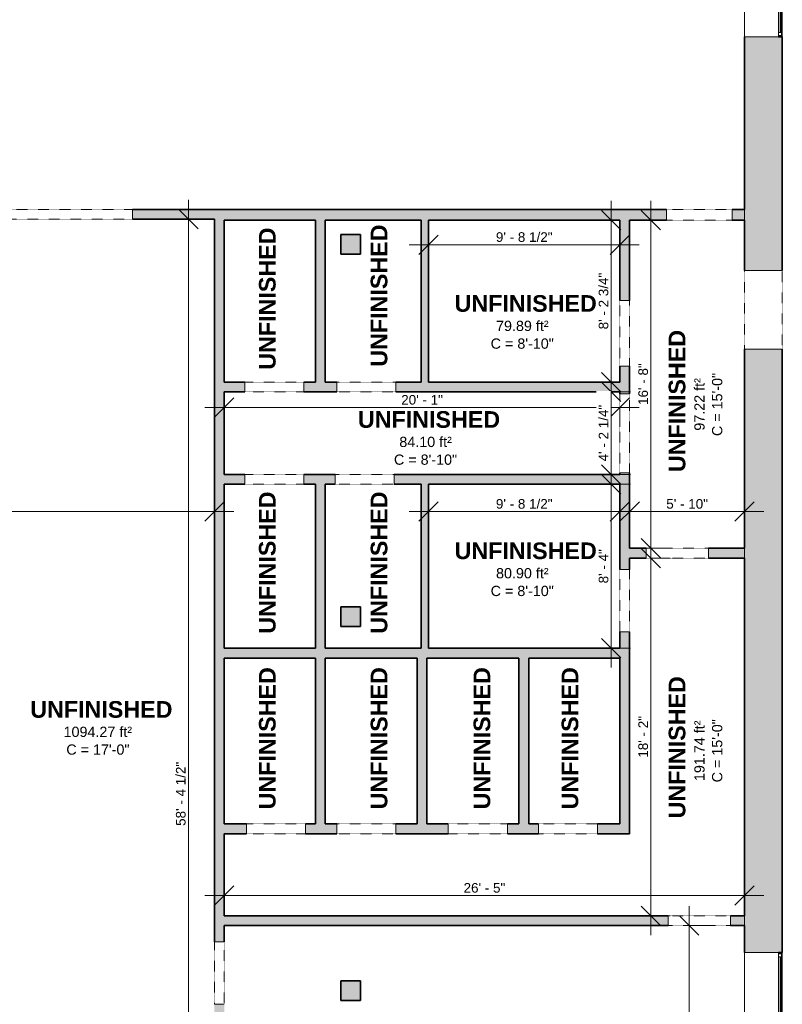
# Model space of a CAD drawing. Header units: inches. Extents: x -361 to 482, y -1192 to 1233.
# Tile 4 of 5: x -48 to 416, y 16 to 616. Entities that reach past the tile are written whole.
import ezdxf

# ---------------------------------------------------------------- set-up
doc = ezdxf.new("R2010")
doc.units = ezdxf.units.IN
doc.header["$MEASUREMENT"] = 0
doc.linetypes.add('Overhead', pattern=[0.15625, 0.09375, -0.0625])
for name, color, linetype, lineweight in [('A-ANNO-DIMS', 211, 'Continuous', 9), ('A-ANNO-DIMS-100', 211, 'Continuous', 9), ('A-AREA-IDEN', 2, 'Continuous', 9), ('A-DETL-GENF', 92, 'Overhead', 9), ('A-DETL-MEDM', 33, 'Continuous', 9), ('A-DOOR', 31, 'Continuous', 9), ('A-FLOR', 192, 'Continuous', 9), ('A-GLAZ', 151, 'Continuous', 9), ('A-WALL', 113, 'Continuous', 9), ('A-WALL-PATT', 111, 'Continuous', 9)]:
    doc.layers.add(name, color=color, linetype=linetype, lineweight=lineweight)
doc.styles.add('Arial', font='arial.ttf', dxfattribs={"height": 6.25})
doc.styles.add('Arial_1', font='arial.ttf', dxfattribs={"height": 5.859375})
doc.styles.add('Arial_B', font='arialbd.ttf', dxfattribs={"height": 10.15625})
doc.dimstyles.new('Linear_-_1_5mm_Arial', dxfattribs={"dimscale": 12, "dimtxt": 5.978082, "dimasz": 0.984252, "dimexe": 0.984252, "dimexo": 0.656168, "dimgap": 0, "dimtad": 1, "dimrnd": 0.25, "dimzin": 1, "dimdsep": 46, "dimlunit": 4, "dimtxsty": 'Arial_1', "dimblk1": 'OBLIQUE', "dimblk2": 'OBLIQUE', "dimsah": 1, "dimcen": 0.09, "dimdle": 0.984252, "dimazin": 0, "dimtfac": 1, "dimtdec": 4, "dimtix": 1, "dimtmove": 0, "dimatfit": 3, "dimfxl": 1, "dimtvp": 1, "dimtfill": 1, "dimfrac": 2, "dimtolj": 1, "dimtzin": 0, "dimarcsym": 2})

# ---------------------------------------------------------------- blocks, each defined once
blk = doc.blocks.new('Planitar-Fixed - 24_ x 48_-2503530-Build A 1st Floor')
at = {"layer": 'A-GLAZ', "lineweight": 18}
for p, q in [((-25.5, 12.01), (-24.75, 12.01)), ((-24.75, 12.01), (-25.5, 12.01)), ((-25.5, 12.01), (-25.5, 9.78)), ((-24.75, 12.01), (-24.75, 9.78)), ((-24.75, 9.78), (-24.75, 12.01)), ((24.75, 12.01), (24.75, 9.78)), ((25.46, 12.01), (24.75, 12.01)), ((25.5, 12.01), (24.75, 12.01)), ((24.75, 12.01), (24.75, 9.78)), ((25.5, 9.78), (25.5, 12.01)), ((-24.75, 11.51), (-23.02, 11.51)), ((-23.02, 11.51), (-24.75, 11.51)), ((-24.75, 11.51), (-24.75, 9.78)), ((-24.75, 9.78), (-23.02, 9.78)), ((-23.02, 11.51), (-23.02, 9.78)), ((-23.02, 9.78), (-23.02, 11.51)), ((23.02, 11.51), (23.02, 9.78)), ((24.75, 11.51), (23.02, 11.51)), ((24.75, 11.51), (23.02, 11.51)), ((23.02, 11.51), (23.02, 9.78)), ((23.02, 9.78), (24.75, 9.78)), ((24.75, 9.78), (24.75, 11.51)), ((-25.5, -10.99), (-24.24, -10.99)), ((25.5, -10.99), (24.24, -10.99))]:
    blk.add_line(p, q, dxfattribs=at)
at = {"layer": 'A-GLAZ'}
for p, q in [((-24.75, 12.01), (24.75, 12.01)), ((25.5, 9.78), (-25.5, 9.78)), ((-25.5, 9.78), (-25.5, -10.99)), ((-23.02, 11.51), (23.02, 11.51)), ((25.5, -10.99), (25.5, 9.78)), ((-25.5, -10.99), (25.5, -10.99))]:
    blk.add_line(p, q, dxfattribs=at)
at = {"layer": 'A-GLAZ', "lineweight": 25}
blk.add_line((-23.02, 10.65), (23.02, 10.65), dxfattribs=at)
blk = doc.blocks.new('Planitar-Fixed - 24_ x 48_-2476583-Build A 1st Floor')
at = {"layer": 'A-GLAZ', "lineweight": 18}
for p, q in [((-30, 12.01), (-29.25, 12.01)), ((-29.25, 12.01), (-30, 12.01)), ((-30, 12.01), (-30, 9.78)), ((-29.25, 12.01), (-29.25, 9.78)), ((-29.25, 9.78), (-29.25, 12.01)), ((29.25, 12.01), (29.25, 9.78)), ((29.96, 12.01), (29.25, 12.01)), ((30, 12.01), (29.25, 12.01)), ((29.25, 12.01), (29.25, 9.78)), ((30, 9.78), (30, 12.01)), ((-29.25, 11.51), (-27.52, 11.51)), ((-27.52, 11.51), (-29.25, 11.51)), ((-29.25, 11.51), (-29.25, 9.78)), ((-29.25, 9.78), (-27.52, 9.78)), ((-27.52, 11.51), (-27.52, 9.78)), ((-27.52, 9.78), (-27.52, 11.51)), ((27.52, 11.51), (27.52, 9.78)), ((29.25, 11.51), (27.52, 11.51)), ((29.25, 11.51), (27.52, 11.51)), ((27.52, 11.51), (27.52, 9.78)), ((27.52, 9.78), (29.25, 9.78)), ((29.25, 9.78), (29.25, 11.51)), ((-30, -10.99), (-28.74, -10.99)), ((30, -10.99), (28.74, -10.99))]:
    blk.add_line(p, q, dxfattribs=at)
at = {"layer": 'A-GLAZ'}
for p, q in [((-29.25, 12.01), (29.25, 12.01)), ((30, 9.78), (-30, 9.78)), ((-30, 9.78), (-30, -10.99)), ((-27.52, 11.51), (27.52, 11.51)), ((30, -10.99), (30, 9.78)), ((-30, -10.99), (30, -10.99))]:
    blk.add_line(p, q, dxfattribs=at)
at = {"layer": 'A-GLAZ', "lineweight": 25}
blk.add_line((-27.52, 10.65), (27.52, 10.65), dxfattribs=at)
blk = doc.blocks.new('Planitar - Opening - 3_-2_ x 6_-8_-2476906-Build A 1st Floor')
at = {"layer": 'A-DETL-GENF'}
for p, q in [((18.68, 3), (-19.32, 3)), ((-19.32, -3), (18.68, -3))]:
    blk.add_line(p, q, dxfattribs=at)
at = {"layer": 'A-DETL-MEDM'}
for p, q in [((-19.32, 3), (-19.32, -3)), ((18.68, -3), (18.68, 3))]:
    blk.add_line(p, q, dxfattribs=at)
blk = doc.blocks.new('Planitar - Opening - 3_-0_ x 6_-8_-2476996-Build A 1st Floor')
at = {"layer": 'A-DETL-GENF'}
for p, q in [((17.68, 3), (-18.32, 3)), ((-18.32, -3), (17.68, -3))]:
    blk.add_line(p, q, dxfattribs=at)
at = {"layer": 'A-DETL-MEDM'}
for p, q in [((-18.32, 3), (-18.32, -3)), ((17.68, -3), (17.68, 3))]:
    blk.add_line(p, q, dxfattribs=at)
blk = doc.blocks.new('Planitar - Opening - 3_-4_ x 6_-8_-2477210-Build A 1st Floor')
at = {"layer": 'A-DETL-GENF'}
for p, q in [((19.68, 3), (-20.32, 3)), ((-20.32, -3), (19.68, -3))]:
    blk.add_line(p, q, dxfattribs=at)
at = {"layer": 'A-DETL-MEDM'}
for p, q in [((-20.32, 3), (-20.32, -3)), ((19.68, -3), (19.68, 3))]:
    blk.add_line(p, q, dxfattribs=at)
blk = doc.blocks.new('Planitar - Opening - 3_-4_ x 6_-8_-2477232-Build A 1st Floor')
at = {"layer": 'A-DETL-GENF'}
for p, q in [((19.68, 3.25), (-20.32, 3.25)), ((-20.32, -3.25), (19.68, -3.25))]:
    blk.add_line(p, q, dxfattribs=at)
at = {"layer": 'A-DETL-MEDM'}
for p, q in [((-20.32, 3.25), (-20.32, -3.25)), ((19.68, -3.25), (19.68, 3.25))]:
    blk.add_line(p, q, dxfattribs=at)
blk = doc.blocks.new('Planitar - Opening - 4_-0_ x 6_-8-2477266-Build A 1st Floor')
at = {"layer": 'A-DETL-GENF'}
for p, q in [((23.68, 3), (-24.32, 3)), ((-24.32, -3), (23.68, -3))]:
    blk.add_line(p, q, dxfattribs=at)
at = {"layer": 'A-DETL-MEDM'}
for p, q in [((-24.32, 3), (-24.32, -3)), ((23.68, -3), (23.68, 3))]:
    blk.add_line(p, q, dxfattribs=at)
blk = doc.blocks.new('Planitar - Opening - 8_-0_ x 6_-8-2477583-Build A 1st Floor')
at = {"layer": 'A-DETL-GENF'}
for p, q in [((47.68, 3), (-48.32, 3)), ((-48.32, -3), (47.68, -3))]:
    blk.add_line(p, q, dxfattribs=at)
at = {"layer": 'A-DETL-MEDM'}
for p, q in [((-48.32, 3), (-48.32, -3)), ((47.68, -3), (47.68, 3))]:
    blk.add_line(p, q, dxfattribs=at)
blk = doc.blocks.new('Planitar - Opening - 4_-0_ x 6_-8-2484113-Build A 1st Floor')
at = {"layer": 'A-DETL-GENF'}
for p, q in [((23.68, 11.5), (-24.32, 11.5)), ((-24.32, -11.5), (23.68, -11.5))]:
    blk.add_line(p, q, dxfattribs=at)
at = {"layer": 'A-DETL-MEDM'}
for p, q in [((-24.32, 11.5), (-24.32, -11.5)), ((23.68, -11.5), (23.68, 11.5))]:
    blk.add_line(p, q, dxfattribs=at)
blk = doc.blocks.new('DIMBLOCK3-Build A 1st Floor')
at = {"layer": 'A-ANNO-DIMS-100'}
for p, q in [((359.49, -418.05), (359.49, 76.07)), ((359.01, 64.26), (371.3, 64.26)), ((359.49, 64.26), (359.01, 64.26)), ((359.01, -406.24), (371.3, -406.24)), ((359.49, -406.24), (359.01, -406.24))]:
    blk.add_line(p, q, dxfattribs=at)
at = {"layer": 'A-ANNO-DIMS-100', "lineweight": 35}
for p, q in [((359.49, 64.26), (353.58, 70.16)), ((359.49, 64.26), (365.39, 58.35)), ((359.49, -406.24), (353.58, -400.34)), ((359.49, -406.24), (365.39, -412.15))]:
    blk.add_line(p, q, dxfattribs=at)
at = {"layer": 'A-ANNO-DIMS-100', "color": 0, "insert": (351.88, -190.49), "char_height": 5.8594, "width": 46.7946, "attachment_point": 1, "rotation": 90, "line_spacing_factor": 0.941778, "style": 'Arial_1', "bg_fill": 3, "box_fill_scale": 1.25, "bg_fill_color": 256, "bg_fill_true_color": 13158600, "bg_fill_transparency": 0}
blk.add_mtext('39\' - 2 1/2"', dxfattribs=at)
blk = doc.blocks.new('_Oblique')
at = {"color": 0, "linetype": 'ByBlock', "lineweight": -2}
blk.add_line((-0.5, -0.5), (0.5, 0.5), dxfattribs=at)
blk = doc.blocks.new('DIMBLOCK6-Build A 1st Floor')
at = {"layer": 'A-ANNO-DIMS-100', "lineweight": 35}
for p, q in [((200.69, 316.6), (206.59, 322.51)), ((317.19, 316.6), (323.09, 322.51)), ((200.69, 316.6), (194.78, 310.7)), ((317.19, 316.6), (311.28, 310.7))]:
    blk.add_line(p, q, dxfattribs=at)
at = {"layer": 'A-ANNO-DIMS-100'}
for p, q in [((188.88, 316.6), (329, 316.6)), ((200.69, 317.08), (200.69, 304.79)), ((200.69, 316.6), (200.69, 317.08)), ((317.19, 317.08), (317.19, 304.79)), ((317.19, 316.6), (317.19, 317.08))]:
    blk.add_line(p, q, dxfattribs=at)
at = {"layer": 'A-ANNO-DIMS-100', "color": 0, "insert": (241.69, 324.21), "char_height": 5.8594, "width": 41.3867, "attachment_point": 1, "line_spacing_factor": 0.941778, "style": 'Arial_1', "bg_fill": 3, "box_fill_scale": 1.25, "bg_fill_color": 256, "bg_fill_true_color": 13158600, "bg_fill_transparency": 0}
blk.add_mtext('9\' - 8 1/2"', dxfattribs=at)
blk = doc.blocks.new('DIMBLOCK7-Build A 1st Floor')
at = {"layer": 'A-ANNO-DIMS-100'}
for p, q in [((311.92, 221.45), (311.92, 345.07)), ((311.44, 333.26), (323.73, 333.26)), ((311.92, 333.26), (311.44, 333.26)), ((311.44, 233.26), (323.73, 233.26)), ((311.92, 233.26), (311.44, 233.26))]:
    blk.add_line(p, q, dxfattribs=at)
at = {"layer": 'A-ANNO-DIMS-100', "lineweight": 35}
for p, q in [((311.92, 333.26), (306.02, 339.16)), ((311.92, 333.26), (317.83, 327.35)), ((311.92, 233.26), (306.02, 239.16)), ((311.92, 233.26), (317.83, 227.35))]:
    blk.add_line(p, q, dxfattribs=at)
at = {"layer": 'A-ANNO-DIMS-100', "color": 0, "insert": (304.31, 272.82), "char_height": 5.859, "width": 25.0528, "attachment_point": 1, "rotation": 90, "line_spacing_factor": 0.941778, "style": 'Arial_1', "bg_fill": 3, "box_fill_scale": 1.25, "bg_fill_color": 256, "bg_fill_true_color": 13158600, "bg_fill_transparency": 0}
blk.add_mtext('8\' - 4"', dxfattribs=at)
blk = doc.blocks.new('DIMBLOCK8-Build A 1st Floor')
at = {"layer": 'A-ANNO-DIMS-100'}
for p, q in [((311.92, 506.07), (311.92, 383.7)), ((312.4, 494.26), (300.11, 494.26)), ((311.92, 494.26), (312.4, 494.26)), ((312.4, 395.51), (300.11, 395.51)), ((311.92, 395.51), (312.4, 395.51))]:
    blk.add_line(p, q, dxfattribs=at)
at = {"layer": 'A-ANNO-DIMS-100', "lineweight": 35}
for p, q in [((311.92, 494.26), (306.02, 500.16)), ((311.92, 494.26), (317.83, 488.35)), ((311.92, 395.51), (306.02, 401.41)), ((311.92, 395.51), (317.83, 389.6))]:
    blk.add_line(p, q, dxfattribs=at)
at = {"layer": 'A-ANNO-DIMS-100', "color": 0, "insert": (304.31, 427.64), "char_height": 5.8594, "width": 41.3867, "attachment_point": 1, "rotation": 90, "line_spacing_factor": 0.941778, "style": 'Arial_1', "bg_fill": 3, "box_fill_scale": 1.25, "bg_fill_color": 256, "bg_fill_true_color": 13158600, "bg_fill_transparency": 0}
blk.add_mtext('8\' - 2 3/4"', dxfattribs=at)
blk = doc.blocks.new('DIMBLOCK9-Build A 1st Floor')
at = {"layer": 'A-ANNO-DIMS-100', "lineweight": 35}
for p, q in [((200.69, 479.22), (206.59, 485.13)), ((317.19, 479.22), (323.09, 485.13)), ((200.69, 479.22), (194.78, 473.32)), ((317.19, 479.22), (311.28, 473.32))]:
    blk.add_line(p, q, dxfattribs=at)
at = {"layer": 'A-ANNO-DIMS-100'}
for p, q in [((188.88, 479.22), (329, 479.22)), ((200.69, 479.7), (200.69, 467.41)), ((200.69, 479.22), (200.69, 479.7)), ((317.19, 479.7), (317.19, 467.41)), ((317.19, 479.22), (317.19, 479.7))]:
    blk.add_line(p, q, dxfattribs=at)
at = {"layer": 'A-ANNO-DIMS-100', "color": 0, "insert": (241.69, 486.83), "char_height": 5.8594, "width": 41.3867, "attachment_point": 1, "line_spacing_factor": 0.941778, "style": 'Arial_1', "bg_fill": 3, "box_fill_scale": 1.25, "bg_fill_color": 256, "bg_fill_true_color": 13158600, "bg_fill_transparency": 0}
blk.add_mtext('9\' - 8 1/2"', dxfattribs=at)
blk = doc.blocks.new('DIMBLOCK10-Build A 1st Floor')
at = {"layer": 'A-ANNO-DIMS-100'}
for p, q in [((336.06, 282.45), (336.06, 506.07)), ((335.58, 494.26), (347.87, 494.26)), ((336.06, 494.26), (335.58, 494.26)), ((335.58, 294.26), (347.87, 294.26)), ((336.06, 294.26), (335.58, 294.26))]:
    blk.add_line(p, q, dxfattribs=at)
at = {"layer": 'A-ANNO-DIMS-100', "lineweight": 35}
for p, q in [((336.06, 494.26), (330.15, 500.16)), ((336.06, 494.26), (341.97, 488.35)), ((336.06, 294.26), (330.15, 300.16)), ((336.06, 294.26), (341.97, 288.35))]:
    blk.add_line(p, q, dxfattribs=at)
at = {"layer": 'A-ANNO-DIMS-100', "color": 0, "insert": (328.45, 381.57), "char_height": 5.859, "width": 30.4606, "attachment_point": 1, "rotation": 90, "line_spacing_factor": 0.941778, "style": 'Arial_1', "bg_fill": 3, "box_fill_scale": 1.25, "bg_fill_color": 256, "bg_fill_true_color": 13158600, "bg_fill_transparency": 0}
blk.add_mtext('16\' - 8"', dxfattribs=at)
blk = doc.blocks.new('DIMBLOCK11-Build A 1st Floor')
at = {"layer": 'A-ANNO-DIMS-100'}
for p, q in [((336.06, 58.45), (336.06, 300.07)), ((335.58, 288.26), (347.87, 288.26)), ((336.06, 288.26), (335.58, 288.26)), ((335.58, 70.26), (347.87, 70.26)), ((336.06, 70.26), (335.58, 70.26))]:
    blk.add_line(p, q, dxfattribs=at)
at = {"layer": 'A-ANNO-DIMS-100', "lineweight": 35}
for p, q in [((336.06, 288.26), (330.15, 294.16)), ((336.06, 288.26), (341.97, 282.35)), ((336.06, 70.26), (330.15, 76.16)), ((336.06, 70.26), (341.97, 64.35))]:
    blk.add_line(p, q, dxfattribs=at)
at = {"layer": 'A-ANNO-DIMS-100', "color": 0, "insert": (328.45, 166.57), "char_height": 5.859, "width": 30.4606, "attachment_point": 1, "rotation": 90, "line_spacing_factor": 0.941778, "style": 'Arial_1', "bg_fill": 3, "box_fill_scale": 1.25, "bg_fill_color": 256, "bg_fill_true_color": 13158600, "bg_fill_transparency": 0}
blk.add_mtext('18\' - 2"', dxfattribs=at)
blk = doc.blocks.new('DIMBLOCK12-Build A 1st Floor')
at = {"layer": 'A-ANNO-DIMS-100', "lineweight": 35}
for p, q in [((76.19, 82.55), (82.09, 88.45)), ((393.19, 82.55), (399.09, 88.45)), ((76.19, 82.55), (70.28, 76.64)), ((393.19, 82.55), (387.28, 76.64))]:
    blk.add_line(p, q, dxfattribs=at)
at = {"layer": 'A-ANNO-DIMS-100'}
for p, q in [((64.38, 82.55), (405, 82.55)), ((76.19, 83.03), (76.19, 70.74)), ((76.19, 82.55), (76.19, 83.03)), ((393.19, 83.03), (393.19, 70.74)), ((393.19, 82.55), (393.19, 83.03))]:
    blk.add_line(p, q, dxfattribs=at)
at = {"layer": 'A-ANNO-DIMS-100', "color": 0, "insert": (221.99, 90.16), "char_height": 5.859, "width": 30.4606, "attachment_point": 1, "line_spacing_factor": 0.941778, "style": 'Arial_1', "bg_fill": 3, "box_fill_scale": 1.25, "bg_fill_color": 256, "bg_fill_true_color": 13158600, "bg_fill_transparency": 0}
blk.add_mtext('26\' - 5"', dxfattribs=at)
blk = doc.blocks.new('DIMBLOCK13-Build A 1st Floor')
at = {"layer": 'A-ANNO-DIMS-100', "lineweight": 35}
for p, q in [((323.19, 316.6), (329.09, 322.51)), ((393.19, 316.6), (399.09, 322.51)), ((323.19, 316.6), (317.28, 310.7)), ((393.19, 316.6), (387.28, 310.7))]:
    blk.add_line(p, q, dxfattribs=at)
at = {"layer": 'A-ANNO-DIMS-100'}
for p, q in [((311.38, 316.6), (405, 316.6)), ((323.19, 317.08), (323.19, 304.79)), ((323.19, 316.6), (323.19, 317.08)), ((393.19, 317.08), (393.19, 304.79)), ((393.19, 316.6), (393.19, 317.08))]:
    blk.add_line(p, q, dxfattribs=at)
at = {"layer": 'A-ANNO-DIMS-100', "color": 0, "insert": (345.49, 324.21), "char_height": 5.859, "width": 30.4606, "attachment_point": 1, "line_spacing_factor": 0.941778, "style": 'Arial_1', "bg_fill": 3, "box_fill_scale": 1.25, "bg_fill_color": 256, "bg_fill_true_color": 13158600, "bg_fill_transparency": 0}
blk.add_mtext('5\' - 10"', dxfattribs=at)
blk = doc.blocks.new('DIMBLOCK14-Build A 1st Floor')
at = {"layer": 'A-ANNO-DIMS-100', "lineweight": 35}
for p, q in [((76.19, 380.03), (82.09, 385.94)), ((317.19, 380.03), (323.09, 385.94)), ((76.19, 380.03), (70.28, 374.13)), ((317.19, 380.03), (311.28, 374.13))]:
    blk.add_line(p, q, dxfattribs=at)
at = {"layer": 'A-ANNO-DIMS-100'}
for p, q in [((64.38, 380.03), (329, 380.03)), ((76.19, 380.51), (76.19, 368.22)), ((76.19, 380.03), (76.19, 380.51)), ((317.19, 380.51), (317.19, 368.22)), ((317.19, 380.03), (317.19, 380.51))]:
    blk.add_line(p, q, dxfattribs=at)
at = {"layer": 'A-ANNO-DIMS-100', "color": 0, "insert": (183.99, 387.64), "char_height": 5.859, "width": 30.4606, "attachment_point": 1, "line_spacing_factor": 0.941778, "style": 'Arial_1', "bg_fill": 3, "box_fill_scale": 1.25, "bg_fill_color": 256, "bg_fill_true_color": 13158600, "bg_fill_transparency": 0}
blk.add_mtext('20\' - 1"', dxfattribs=at)
blk = doc.blocks.new('DIMBLOCK15-Build A 1st Floor')
at = {"layer": 'A-ANNO-DIMS-100'}
for p, q in [((311.92, 327.45), (311.92, 401.32)), ((311.44, 389.51), (323.73, 389.51)), ((311.92, 389.51), (311.44, 389.51)), ((311.44, 339.26), (323.73, 339.26)), ((311.92, 339.26), (311.44, 339.26))]:
    blk.add_line(p, q, dxfattribs=at)
at = {"layer": 'A-ANNO-DIMS-100', "lineweight": 35}
for p, q in [((311.92, 389.51), (306.02, 395.41)), ((311.92, 389.51), (317.83, 383.6)), ((311.92, 339.26), (306.02, 345.16)), ((311.92, 339.26), (317.83, 333.35))]:
    blk.add_line(p, q, dxfattribs=at)
at = {"layer": 'A-ANNO-DIMS-100', "color": 0, "insert": (304.31, 347.14), "char_height": 5.8594, "width": 41.3867, "attachment_point": 1, "rotation": 90, "line_spacing_factor": 0.941778, "style": 'Arial_1', "bg_fill": 3, "box_fill_scale": 1.25, "bg_fill_color": 256, "bg_fill_true_color": 13158600, "bg_fill_transparency": 0}
blk.add_mtext('4\' - 2 1/4"', dxfattribs=at)
blk = doc.blocks.new('DIMBLOCK16-Build A 1st Floor')
at = {"layer": 'A-ANNO-DIMS-100'}
for p, q in [((54.33, 506.57), (54.33, -217.55)), ((54.8, 494.76), (42.51, 494.76)), ((54.33, 494.76), (54.8, 494.76)), ((54.8, -205.74), (42.51, -205.74)), ((54.33, -205.74), (54.8, -205.74))]:
    blk.add_line(p, q, dxfattribs=at)
at = {"layer": 'A-ANNO-DIMS-100', "lineweight": 35}
for p, q in [((54.33, 494.76), (48.42, 500.66)), ((54.33, 494.76), (60.23, 488.85)), ((54.33, -205.74), (48.42, -199.84)), ((54.33, -205.74), (60.23, -211.65))]:
    blk.add_line(p, q, dxfattribs=at)
at = {"layer": 'A-ANNO-DIMS-100', "color": 0, "insert": (46.72, 125.01), "char_height": 5.8594, "width": 46.7946, "attachment_point": 1, "rotation": 90, "line_spacing_factor": 0.941778, "style": 'Arial_1', "bg_fill": 3, "box_fill_scale": 1.25, "bg_fill_color": 256, "bg_fill_true_color": 13158600, "bg_fill_transparency": 0}
blk.add_mtext('58\' - 4 1/2"', dxfattribs=at)
blk = doc.blocks.new('DIMBLOCK17-Build A 1st Floor')
at = {"layer": 'A-ANNO-DIMS-100', "lineweight": 35}
for p, q in [((-330.81, 316.6), (-324.91, 322.51)), ((70.19, 316.6), (76.09, 322.51)), ((-330.81, 316.6), (-336.72, 310.7)), ((70.19, 316.6), (64.28, 310.7))]:
    blk.add_line(p, q, dxfattribs=at)
at = {"layer": 'A-ANNO-DIMS-100'}
for p, q in [((-342.62, 316.6), (82, 316.6)), ((-330.81, 317.08), (-330.81, 304.79)), ((-330.81, 316.6), (-330.81, 317.08)), ((70.19, 317.08), (70.19, 304.79)), ((70.19, 316.6), (70.19, 317.08))]:
    blk.add_line(p, q, dxfattribs=at)
at = {"layer": 'A-ANNO-DIMS-100', "color": 0, "insert": (-143.01, 324.21), "char_height": 5.859, "width": 30.4606, "attachment_point": 1, "line_spacing_factor": 0.941778, "style": 'Arial_1', "bg_fill": 3, "box_fill_scale": 1.25, "bg_fill_color": 256, "bg_fill_true_color": 13158600, "bg_fill_transparency": 0}
blk.add_mtext('33\' - 5"', dxfattribs=at)

msp = doc.modelspace()

# ---------------------------------------------------------------- hatches: boundary and pattern name
at = {"layer": 'A-WALL'}
for points in [[(159.186, 473.507), (159.186, 485.507), (147.186, 485.507), (147.186, 473.507)], [(159.186, 246.507), (159.186, 258.507), (147.186, 258.507), (147.186, 246.507)], [(159.186, 18.507), (159.186, 30.507), (147.186, 30.507), (147.186, 18.507)]]:
    msp.add_hatch(color=8, dxfattribs=at).paths.add_polyline_path(points, flags=0)
at = {"layer": 'A-WALL-PATT', "transparency": 33554560}
h = msp.add_hatch(color=8, dxfattribs=at)
h.paths.add_polyline_path([(416.186, -699.993), (416.186, -691.772), (393.186, -691.772), (393.186, -699.993), (413.954, -699.993)], flags=0)
h.paths.add_polyline_path([(413.954, -643.772), (416.186, -643.772), (416.186, -593.503), (393.186, -593.503), (393.186, -643.772)], flags=0)
h.paths.add_polyline_path([(393.186, -545.503), (416.186, -545.503), (416.186, -493.243), (393.186, -493.243)], flags=0)
h.paths.add_polyline_path([(416.186, -445.243), (416.186, -381.243), (393.186, -381.243), (393.186, -445.243)], flags=0)
h.paths.add_polyline_path([(413.954, -309.243), (416.186, -309.243), (416.186, -228.243), (393.186, -228.243), (393.186, -309.243)], flags=0)
h.paths.add_polyline_path([(393.186, -168.243), (416.186, -168.243), (416.186, -120.243), (393.186, -120.243)], flags=0)
h.paths.add_polyline_path([(416.186, -60.243), (416.186, -12.243), (393.186, -12.243), (393.186, -60.243), (413.954, -60.243)], flags=0)
h.paths.add_polyline_path([(416.186, 47.757), (416.186, 415.507), (393.186, 415.507), (393.186, 47.757), (413.954, 47.757)], flags=0)
h.paths.add_polyline_path([(416.186, 463.507), (416.186, 606.007), (393.186, 606.007), (393.186, 463.507)], flags=0)
h.paths.add_polyline_path([(413.954, 657.007), (416.186, 657.007), (416.186, 693.239), (393.186, 693.239), (393.186, 657.007)], flags=0)
h.paths.add_polyline_path([(416.186, 744.239), (416.186, 780.239), (393.186, 780.239), (393.186, 744.239), (413.954, 744.239)], flags=0)
h.paths.add_polyline_path([(416.186, 831.239), (416.186, 863.507), (393.186, 863.507), (393.186, 831.239), (413.954, 831.239)], flags=0)
h.paths.add_polyline_path([(416.186, 914.507), (416.186, 955.007), (393.186, 955.007), (393.186, 914.507), (413.954, 914.507)], flags=0)
h.paths.add_polyline_path([(393.186, 1087.007), (416.186, 1087.007), (416.186, 1175.507), (393.186, 1175.507), (393.186, 1152.507)], flags=0)
h = msp.add_hatch(color=8, dxfattribs=at)
h.paths.add_polyline_path([(20.186, 494.757), (70.186, 494.757), (70.186, 500.757), (20.186, 500.757)], flags=0)
h.paths.add_polyline_path([(-108.814, 494.757), (-75.814, 494.757), (-75.814, 500.757), (-231.814, 500.757), (-231.814, 494.757), (-164.314, 494.757)], flags=0)
h = msp.add_hatch(color=8, dxfattribs=at)
h.paths.add_polyline_path([(70.186, -205.743), (76.186, -205.743), (76.186, 16.257), (70.186, 16.257), (70.186, -38.842)], flags=0)
h.paths.add_polyline_path([(76.186, 54.257), (76.186, 500.757), (70.186, 500.757), (70.186, 54.257)], flags=0)
h = msp.add_hatch(color=8, dxfattribs=at)
h.paths.add_polyline_path([(393.186, 494.257), (393.186, 500.757), (385.686, 500.757), (385.686, 494.257)], flags=0)
h.paths.add_polyline_path([(345.686, 494.257), (345.686, 500.757), (76.186, 500.757), (76.186, 494.257), (324.915, 494.257)], flags=0)
for points in [[(137.686, 395.507), (137.686, 494.257), (131.686, 494.257), (131.686, 395.507)], [(200.686, 395.507), (200.686, 494.257), (196.186, 494.257), (196.186, 395.507)], [(137.686, 233.257), (137.686, 333.257), (131.686, 333.257), (131.686, 233.257)], [(200.686, 233.257), (200.686, 333.257), (196.186, 333.257), (196.186, 233.257)], [(317.186, 227.257), (317.186, 233.257), (76.186, 233.257), (76.186, 227.257), (261.686, 227.257)], [(137.686, 126.257), (137.686, 227.257), (131.686, 227.257), (131.686, 126.257)], [(199.686, 126.257), (199.686, 227.257), (193.686, 227.257), (193.686, 126.257)], [(261.686, 126.257), (261.686, 227.257), (255.686, 227.257), (255.686, 126.257)]]:
    msp.add_hatch(color=8, dxfattribs=at).paths.add_polyline_path(points, flags=0)
h = msp.add_hatch(color=8, dxfattribs=at)
h.paths.add_polyline_path([(317.186, 126.257), (323.186, 126.257), (323.186, 243.283), (317.186, 243.283), (317.186, 162.154)], flags=0)
h.paths.add_polyline_path([(323.186, 281.283), (323.186, 340.283), (317.186, 340.283), (317.186, 281.283)], flags=0)
h.paths.add_polyline_path([(317.186, 388.283), (323.186, 388.283), (323.186, 405.283), (317.186, 405.283), (317.186, 389.507)], flags=0)
h.paths.add_polyline_path([(317.186, 445.283), (323.186, 445.283), (323.186, 494.257), (317.186, 494.257)], flags=0)
h = msp.add_hatch(color=8, dxfattribs=at)
h.paths.add_polyline_path([(317.186, 389.507), (317.186, 395.507), (180.686, 395.507), (180.686, 389.507)], flags=0)
h.paths.add_polyline_path([(144.686, 389.507), (144.686, 395.507), (124.686, 395.507), (124.686, 389.507)], flags=0)
h.paths.add_polyline_path([(88.686, 389.507), (88.686, 395.507), (76.186, 395.507), (76.186, 389.507)], flags=0)
h = msp.add_hatch(color=8, dxfattribs=at)
h.paths.add_polyline_path([(317.186, 333.257), (317.186, 339.257), (179.686, 339.257), (179.686, 333.257), (200.686, 333.257)], flags=0)
h.paths.add_polyline_path([(137.686, 333.257), (143.686, 333.257), (143.686, 339.257), (124.686, 339.257), (124.686, 333.257), (131.686, 333.257)], flags=0)
h.paths.add_polyline_path([(88.686, 333.257), (88.686, 339.257), (76.186, 339.257), (76.186, 333.257)], flags=0)
h = msp.add_hatch(color=8, dxfattribs=at)
h.paths.add_polyline_path([(393.186, 288.257), (393.186, 294.257), (371.186, 294.257), (371.186, 288.257)], flags=0)
h.paths.add_polyline_path([(324.915, 288.257), (333.186, 288.257), (333.186, 294.257), (323.186, 294.257), (323.186, 288.257)], flags=0)
h = msp.add_hatch(color=8, dxfattribs=at)
h.paths.add_polyline_path([(323.186, 120.257), (323.186, 126.257), (303.686, 126.257), (303.686, 120.257)], flags=0)
h.paths.add_polyline_path([(267.686, 120.257), (267.686, 126.257), (248.686, 126.257), (248.686, 120.257)], flags=0)
h.paths.add_polyline_path([(180.686, 120.257), (212.686, 120.257), (212.686, 126.257), (180.686, 126.257)], flags=0)
h.paths.add_polyline_path([(144.686, 120.257), (144.686, 126.257), (125.686, 126.257), (125.686, 120.257)], flags=0)
h.paths.add_polyline_path([(76.186, 120.257), (89.686, 120.257), (89.686, 126.257), (76.186, 126.257)], flags=0)
h = msp.add_hatch(color=8, dxfattribs=at)
h.paths.add_polyline_path([(393.186, 64.257), (393.186, 70.257), (384.686, 70.257), (384.686, 64.257)], flags=0)
h.paths.add_polyline_path([(324.915, 64.257), (346.686, 64.257), (346.686, 70.257), (76.186, 70.257), (76.186, 64.257)], flags=0)

# ---------------------------------------------------------------- linework, layer by layer
at = {"layer": 'A-FLOR'}
for p, q in [((393.186, 494.257), (393.186, 500.757)), ((393.186, 64.257), (393.186, 294.257))]:
    msp.add_line(p, q, dxfattribs=at)
at = {"layer": 'A-WALL', "lineweight": 35}
for p, q in [((393.186, 606.007), (393.186, 500.757)), ((416.186, 606.007), (413.954, 606.007)), ((416.186, 463.507), (416.186, 606.007)), ((345.686, 500.757), (20.186, 500.757)), ((393.186, 500.757), (385.686, 500.757)), ((20.186, 494.757), (70.186, 494.757)), ((70.186, 494.757), (70.186, 54.257)), ((76.186, 395.507), (76.186, 494.257)), ((76.186, 494.257), (131.686, 494.257)), ((131.686, 494.257), (131.686, 395.507)), ((137.686, 494.257), (196.186, 494.257)), ((137.686, 395.507), (137.686, 494.257)), ((196.186, 494.257), (196.186, 395.507)), ((200.686, 494.257), (317.186, 494.257)), ((200.686, 395.507), (200.686, 494.257)), ((317.186, 494.257), (317.186, 445.283)), ((323.186, 494.257), (345.686, 494.257)), ((323.186, 445.283), (323.186, 494.257)), ((385.686, 494.257), (393.186, 494.257)), ((393.186, 494.257), (393.186, 463.507)), ((159.186, 485.507), (147.186, 485.507)), ((147.186, 485.507), (147.186, 473.507)), ((159.186, 473.507), (159.186, 485.507)), ((147.186, 473.507), (159.186, 473.507)), ((393.186, 415.507), (393.186, 294.257)), ((416.186, 47.757), (416.186, 415.507)), ((317.186, 405.283), (317.186, 395.507)), ((323.186, 388.283), (323.186, 405.283)), ((88.686, 395.507), (76.186, 395.507)), ((131.686, 395.507), (124.686, 395.507)), ((144.686, 395.507), (137.686, 395.507)), ((196.186, 395.507), (180.686, 395.507)), ((317.186, 395.507), (200.686, 395.507)), ((76.186, 339.257), (76.186, 389.507)), ((76.186, 389.507), (88.686, 389.507)), ((124.686, 389.507), (144.686, 389.507)), ((180.686, 389.507), (317.186, 389.507)), ((317.186, 389.507), (317.186, 388.283)), ((88.686, 339.257), (76.186, 339.257)), ((143.686, 339.257), (124.686, 339.257)), ((317.186, 339.257), (179.686, 339.257)), ((317.186, 340.283), (317.186, 339.257)), ((323.186, 294.257), (323.186, 340.283)), ((76.186, 233.257), (76.186, 333.257)), ((76.186, 333.257), (88.686, 333.257)), ((124.686, 333.257), (131.686, 333.257)), ((131.686, 333.257), (131.686, 233.257)), ((137.686, 333.257), (143.686, 333.257)), ((137.686, 233.257), (137.686, 333.257)), ((179.686, 333.257), (196.186, 333.257)), ((196.186, 333.257), (196.186, 233.257)), ((200.686, 333.257), (317.186, 333.257)), ((200.686, 233.257), (200.686, 333.257)), ((317.186, 333.257), (317.186, 281.283)), ((333.186, 294.257), (323.186, 294.257)), ((393.186, 294.257), (371.186, 294.257)), ((323.186, 281.283), (323.186, 288.257)), ((323.186, 288.257), (333.186, 288.257)), ((371.186, 288.257), (393.186, 288.257)), ((393.186, 288.257), (393.186, 70.257)), ((159.186, 258.507), (147.186, 258.507)), ((147.186, 258.507), (147.186, 246.507)), ((159.186, 246.507), (159.186, 258.507)), ((147.186, 246.507), (159.186, 246.507)), ((317.186, 243.283), (317.186, 233.257)), ((323.186, 120.257), (323.186, 243.283)), ((131.686, 233.257), (76.186, 233.257)), ((196.186, 233.257), (137.686, 233.257)), ((317.186, 233.257), (200.686, 233.257)), ((76.186, 126.257), (76.186, 227.257)), ((76.186, 227.257), (131.686, 227.257)), ((131.686, 227.257), (131.686, 126.257)), ((137.686, 227.257), (193.686, 227.257)), ((137.686, 126.257), (137.686, 227.257)), ((193.686, 227.257), (193.686, 126.257)), ((199.686, 227.257), (255.686, 227.257)), ((199.686, 126.257), (199.686, 227.257)), ((255.686, 227.257), (255.686, 126.257)), ((261.686, 227.257), (317.186, 227.257)), ((261.686, 126.257), (261.686, 227.257)), ((317.186, 227.257), (317.186, 126.257)), ((89.686, 126.257), (76.186, 126.257)), ((131.686, 126.257), (125.686, 126.257)), ((144.686, 126.257), (137.686, 126.257)), ((193.686, 126.257), (180.686, 126.257)), ((212.686, 126.257), (199.686, 126.257)), ((255.686, 126.257), (248.686, 126.257)), ((267.686, 126.257), (261.686, 126.257)), ((317.186, 126.257), (303.686, 126.257)), ((76.186, 70.257), (76.186, 120.257)), ((76.186, 120.257), (89.686, 120.257)), ((125.686, 120.257), (144.686, 120.257)), ((180.686, 120.257), (212.686, 120.257)), ((248.686, 120.257), (267.686, 120.257)), ((303.686, 120.257), (323.186, 120.257)), ((346.686, 70.257), (76.186, 70.257)), ((393.186, 70.257), (384.686, 70.257)), ((76.186, 54.257), (76.186, 64.257)), ((76.186, 64.257), (346.686, 64.257)), ((384.686, 64.257), (393.186, 64.257)), ((393.186, 64.257), (393.186, 47.757)), ((413.954, 47.757), (416.186, 47.757)), ((159.186, 30.507), (147.186, 30.507)), ((147.186, 30.507), (147.186, 18.507)), ((159.186, 18.507), (159.186, 30.507)), ((147.186, 18.507), (159.186, 18.507))]:
    msp.add_line(p, q, dxfattribs=at)
at = {"layer": 'A-WALL'}
msp.add_line((346.686, 70.257), (346.686, 64.257), dxfattribs=at)

# ---------------------------------------------------------------- block references
at = {"layer": 'A-DOOR'}
for name, p, rotation in [('Planitar - Opening - 8_-0_ x 6_-8-2477583-Build A 1st Floor', (-28.136, 497.757), 180), ('Planitar - Opening - 3_-4_ x 6_-8_-2477232-Build A 1st Floor', (365.364, 497.507), 180), ('Planitar - Opening - 4_-0_ x 6_-8-2484113-Build A 1st Floor', (404.686, 439.185), 269.9999999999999), ('Planitar - Opening - 3_-4_ x 6_-8_-2477210-Build A 1st Floor', (320.186, 424.961), 269.9999999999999), ('Planitar - Opening - 3_-0_ x 6_-8_-2476996-Build A 1st Floor', (106.364, 392.507), 180), ('Planitar - Opening - 3_-0_ x 6_-8_-2476996-Build A 1st Floor', (162.364, 392.507), 180), ('Planitar - Opening - 4_-0_ x 6_-8-2477266-Build A 1st Floor', (320.186, 363.961), 269.9999999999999), ('Planitar - Opening - 3_-0_ x 6_-8_-2476996-Build A 1st Floor', (106.364, 336.257), 180), ('Planitar - Opening - 3_-0_ x 6_-8_-2476996-Build A 1st Floor', (161.364, 336.257), 180), ('Planitar - Opening - 3_-2_ x 6_-8_-2476906-Build A 1st Floor', (351.864, 291.257), 180), ('Planitar - Opening - 3_-2_ x 6_-8_-2476906-Build A 1st Floor', (320.186, 261.961), 269.9999999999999), ('Planitar - Opening - 3_-0_ x 6_-8_-2476996-Build A 1st Floor', (107.364, 123.257), 180), ('Planitar - Opening - 3_-0_ x 6_-8_-2476996-Build A 1st Floor', (162.364, 123.257), 180), ('Planitar - Opening - 3_-0_ x 6_-8_-2476996-Build A 1st Floor', (230.364, 123.257), 180), ('Planitar - Opening - 3_-0_ x 6_-8_-2476996-Build A 1st Floor', (285.364, 123.257), 180), ('Planitar - Opening - 3_-2_ x 6_-8_-2476906-Build A 1st Floor', (365.364, 67.257), 180), ('Planitar - Opening - 3_-2_ x 6_-8_-2476906-Build A 1st Floor', (73.186, 34.935), 269.9999999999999)]:
    msp.add_blockref(name, p, dxfattribs=dict(at, rotation=rotation))
at = {"layer": 'A-GLAZ', "rotation": 269.9999999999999}
for name, p in [('Planitar-Fixed - 24_ x 48_-2503530-Build A 1st Floor', (404.175, 631.507)), ('Planitar-Fixed - 24_ x 48_-2476583-Build A 1st Floor', (404.175, 17.757))]:
    msp.add_blockref(name, p, dxfattribs=at)

# ---------------------------------------------------------------- texts
at = {"layer": 'A-AREA-IDEN', "attachment_point": 1, "rotation": 90}
for s, insert, char_height, width, style in [('UNFINISHED', (97.307, 402.994), 10.1562, 101.63125, 'Arial_B'), ('UNFINISHED', (165.385, 404.856), 10.1562, 101.63125, 'Arial_B'), ('UNFINISHED', (346.957, 340.602), 10.1562, 101.63125, 'Arial_B'), ('97.22 ft²', (362.578, 365.877), 6.25, 40.4, 'Arial'), ('C = 15\'-0"', (373.382, 362.61), 6.25, 48.29062, 'Arial'), ('UNFINISHED', (97.307, 242.116), 10.1562, 101.63125, 'Arial_B'), ('UNFINISHED', (165.385, 242.116), 10.1562, 101.63125, 'Arial_B'), ('UNFINISHED', (97.307, 135.054), 10.1562, 101.63125, 'Arial_B'), ('UNFINISHED', (165.385, 135.054), 10.1562, 101.63125, 'Arial_B'), ('UNFINISHED', (228.07, 135.054), 10.1562, 101.63125, 'Arial_B'), ('UNFINISHED', (281.703, 135.054), 10.1562, 101.63125, 'Arial_B'), ('UNFINISHED', (346.957, 129.536), 10.1562, 101.63125, 'Arial_B'), ('191.74 ft²', (362.578, 152.331), 6.25, 46.39687, 'Arial'), ('C = 15\'-0"', (373.382, 151.543), 6.25, 48.29062, 'Arial')]:
    msp.add_mtext(s, dxfattribs=dict(at, insert=insert, char_height=char_height, width=width, style=style))
at = {"layer": 'A-AREA-IDEN', "attachment_point": 1}
for s, insert, char_height, width, style in [('UNFINISHED', (216.483, 448.509), 10.1562, 101.63125, 'Arial_B'), ('79.89 ft²', (241.758, 432.888), 6.25, 40.4, 'Arial'), ('C = 8\'-10"', (238.491, 422.084), 6.25, 48.29062, 'Arial'), ('UNFINISHED', (157.56, 377.786), 10.1562, 101.63125, 'Arial_B'), ('84.10 ft²', (182.836, 362.165), 6.25, 40.4, 'Arial'), ('C = 8\'-10"', (179.568, 351.361), 6.25, 48.29062, 'Arial'), ('UNFINISHED', (216.483, 297.757), 10.1562, 101.63125, 'Arial_B'), ('80.90 ft²', (241.758, 282.136), 6.25, 40.4, 'Arial'), ('C = 8\'-10"', (238.491, 271.332), 6.25, 48.29062, 'Arial'), ('UNFINISHED', (-42.056, 201.075), 10.1562, 101.63125, 'Arial_B'), ('1094.27 ft²', (-21.741, 185.454), 6.25, 52.39375, 'Arial'), ('C = 17\'-0"', (-20.048, 174.65), 6.25, 48.29062, 'Arial')]:
    msp.add_mtext(s, dxfattribs=dict(at, insert=insert, char_height=char_height, width=width, style=style))

# ---------------------------------------------------------------- next in the draw order: dimensions: what is measured, and where the dimension line sits
at = {"layer": 'A-ANNO-DIMS'}
for base, p1, p2, override, picture, middle in [((311.922, 395.507), (320.273, 494.257), (320.273, 395.507), {"dimpost": '<>', "dimfxl": 98.75}, 'DIMBLOCK8-Build A 1st Floor', (308.89, 444.882)), ((359.487, 64.257), (351.135, -406.243), (351.135, 64.257), {"dimpost": '<>', "dimfxl": 470.5}, 'DIMBLOCK3-Build A 1st Floor', (356.455, -170.993))]:
    dim = msp.add_linear_dim(base=base, p1=p1, p2=p2, angle=90, dimstyle='Linear_-_1_5mm_Arial', override=override, dxfattribs=at)
    dim.commit()
    dim.dimension.update_dxf_attribs({"geometry": picture, "text_midpoint": middle})
dim = msp.add_linear_dim(base=(317.186, 316.602), p1=(200.686, 324.953), p2=(317.186, 324.953), dimstyle='Linear_-_1_5mm_Arial', override={"dimpost": '<>', "dimfxl": 116.5}, dxfattribs=at)
dim.commit()
dim.dimension.update_dxf_attribs({"geometry": 'DIMBLOCK6-Build A 1st Floor', "text_midpoint": (258.936, 319.631)})

# ---------------------------------------------------------------- next in the draw order: dimensions: what is measured, and where the dimension line sits
dim = msp.add_linear_dim(base=(317.186, 479.222), p1=(200.686, 487.573), p2=(317.186, 487.573), dimstyle='Linear_-_1_5mm_Arial', override={"dimpost": '<>', "dimfxl": 116.5}, dxfattribs=at)
dim.commit()
dim.dimension.update_dxf_attribs({"geometry": 'DIMBLOCK9-Build A 1st Floor', "text_midpoint": (258.936, 482.251)})
dim = msp.add_linear_dim(base=(311.922, 333.257), p1=(303.57, 233.257), p2=(303.57, 333.257), angle=90, dimstyle='Linear_-_1_5mm_Arial', override={"dimpost": '<>', "dimfxl": 100}, dxfattribs=at)
dim.commit()
dim.dimension.update_dxf_attribs({"geometry": 'DIMBLOCK7-Build A 1st Floor', "text_midpoint": (308.93, 283.257)})

# ---------------------------------------------------------------- next in the draw order: dimensions: what is measured, and where the dimension line sits
dim = msp.add_linear_dim(base=(336.06, 494.257), p1=(327.708, 294.257), p2=(327.708, 494.257), angle=90, dimstyle='Linear_-_1_5mm_Arial', override={"dimpost": '<>', "dimfxl": 200}, dxfattribs=at)
dim.commit()
dim.dimension.update_dxf_attribs({"geometry": 'DIMBLOCK10-Build A 1st Floor', "text_midpoint": (333.069, 394.257)})

# ---------------------------------------------------------------- next in the draw order: dimensions: what is measured, and where the dimension line sits
for base, p1, p2, override, picture, middle in [((317.186, 380.031), (76.186, 388.383), (317.186, 388.383), {"dimpost": '<>', "dimfxl": 241}, 'DIMBLOCK14-Build A 1st Floor', (196.686, 383.023)), ((393.186, 316.602), (323.186, 324.953), (393.186, 324.953), {"dimpost": '<>', "dimfxl": 70}, 'DIMBLOCK13-Build A 1st Floor', (358.186, 319.593))]:
    dim = msp.add_linear_dim(base=base, p1=p1, p2=p2, dimstyle='Linear_-_1_5mm_Arial', override=override, dxfattribs=at)
    dim.commit()
    dim.dimension.update_dxf_attribs({"geometry": picture, "text_midpoint": middle})
dim = msp.add_linear_dim(base=(336.06, 288.257), p1=(327.708, 70.257), p2=(327.708, 288.257), angle=90, dimstyle='Linear_-_1_5mm_Arial', override={"dimpost": '<>', "dimfxl": 218}, dxfattribs=at)
dim.commit()
dim.dimension.update_dxf_attribs({"geometry": 'DIMBLOCK11-Build A 1st Floor', "text_midpoint": (333.069, 179.257)})

# ---------------------------------------------------------------- next in the draw order: dimensions: what is measured, and where the dimension line sits
dim = msp.add_linear_dim(base=(311.922, 389.507), p1=(303.57, 339.257), p2=(303.57, 389.507), angle=90, dimstyle='Linear_-_1_5mm_Arial', override={"dimpost": '<>', "dimfxl": 50.25}, dxfattribs=at)
dim.commit()
dim.dimension.update_dxf_attribs({"geometry": 'DIMBLOCK15-Build A 1st Floor', "text_midpoint": (308.892, 364.382)})
dim = msp.add_linear_dim(base=(393.186, 82.549), p1=(76.186, 90.901), p2=(393.186, 90.901), dimstyle='Linear_-_1_5mm_Arial', override={"dimpost": '<>', "dimfxl": 317}, dxfattribs=at)
dim.commit()
dim.dimension.update_dxf_attribs({"geometry": 'DIMBLOCK12-Build A 1st Floor', "text_midpoint": (234.686, 85.541)})

# ---------------------------------------------------------------- next in the draw order: dimensions: what is measured, and where the dimension line sits
dim = msp.add_linear_dim(base=(54.325, -205.743), p1=(62.677, 494.757), p2=(62.677, -205.743), angle=90, dimstyle='Linear_-_1_5mm_Arial', override={"dimpost": '<>', "dimfxl": 700.5}, dxfattribs=at)
dim.commit()
dim.dimension.update_dxf_attribs({"geometry": 'DIMBLOCK16-Build A 1st Floor', "text_midpoint": (51.296, 144.507)})

# ---------------------------------------------------------------- next in the draw order: dimensions: what is measured, and where the dimension line sits
dim = msp.add_linear_dim(base=(70.186, 316.602), p1=(-330.814, 324.953), p2=(70.186, 324.953), dimstyle='Linear_-_1_5mm_Arial', override={"dimpost": '<>', "dimfxl": 401}, dxfattribs=at)
dim.commit()
dim.dimension.update_dxf_attribs({"geometry": 'DIMBLOCK17-Build A 1st Floor', "text_midpoint": (-130.314, 319.595)})

doc.saveas('drawing.dxf')
